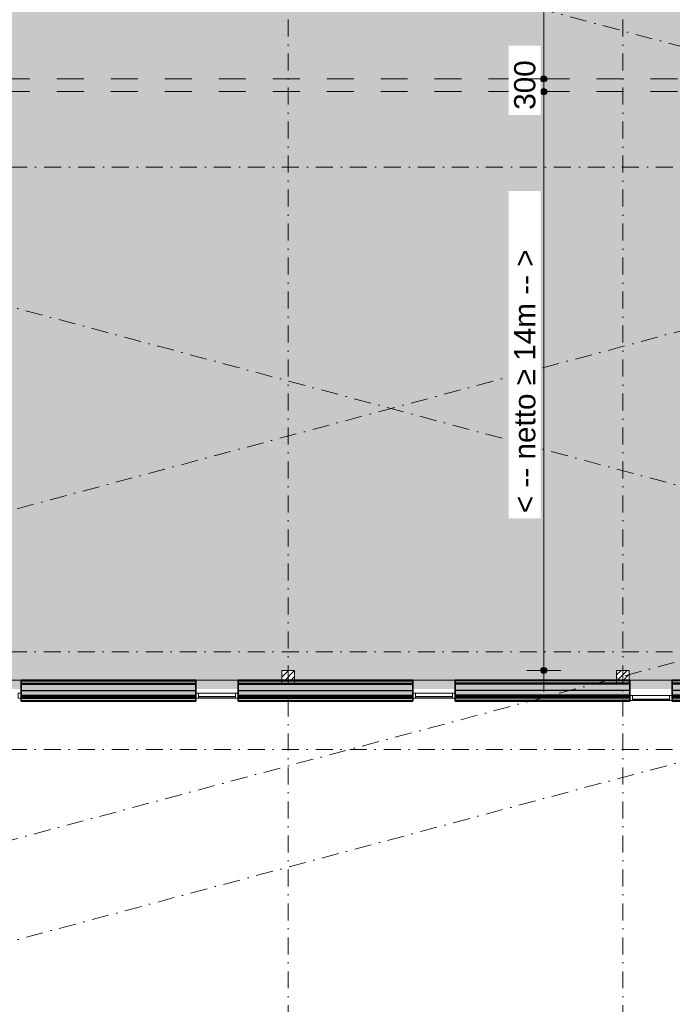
# Model space of a CAD drawing. Header units: millimetres. Extents: x 1557 to 319405, y -11609 to 73584.
# Tile 15 of 103: x 177690 to 193051, y 18792 to 41969. Entities that reach past the tile are written whole.
import ezdxf

# ---------------------------------------------------------------- set-up
doc = ezdxf.new("R2010")
doc.units = ezdxf.units.MM
doc.linetypes.add('Dash', pattern=[1270, 635, -635])
doc.linetypes.add('RR_Level', pattern=[800, 400, -200, 0, -200])
for name, color, linetype, lineweight in [('A-____-____-DIMS', 211, 'Continuous', 9), ('A-____-____-DIMS-200', 211, 'Continuous', 9), ('A-AREA-____-PATT', 32, 'Continuous', 9), ('A-DETL-____-OTLN', 90, 'Continuous', 13), ('A-GLAZ-CURT-MCUT', 52, 'Continuous', 13), ('A-GLAZ-CURT-OTLN', 52, 'Continuous', 13), ('A-GLAZ-CWMG-MCUT', 51, 'Continuous', 13), ('A-GLAZ-CWMG-OTLN', 51, 'Continuous', 13), ('A-WALL-____-MCUT', 113, 'Continuous', 35), ('A-WALL-____-OTLN', 113, 'Continuous', 18), ('A-WALL-____-PATT', 111, 'Continuous', 35), ('S-COLS-____-MCUT', 52, 'Continuous', 25), ('S-COLS-____-OTLN', 52, 'Continuous', 18), ('S-GRID-____-OTLN', 1, 'Continuous', 9)]:
    doc.layers.add(name, color=color, linetype=linetype, lineweight=lineweight)
doc.styles.add('Arial_5', font='arial.ttf', dxfattribs={"height": 500})
doc.dimstyles.new('2_5mm_totaalmaatvoering', dxfattribs={"dimscale": 304.8, "dimtxt": 1.673654, "dimasz": 1.83727, "dimexe": 1.312336, "dimexo": 0.0625, "dimgap": 0.164042, "dimtad": 1, "dimdec": 0, "dimlfac": 304.8, "dimzin": 0, "dimdsep": 46, "dimtxsty": 'Arial_5', "dimblk1": 'DOTSMALL', "dimblk2": 'DOTSMALL', "dimsah": 1, "dimcen": 0.09, "dimdle": 1.64042, "dimazin": 0, "dimtfac": 1, "dimtdec": 4, "dimtix": 1, "dimtmove": 0, "dimatfit": 3, "dimfxl": 0.004306, "dimfxlon": 1, "dimtvp": 1, "dimtfill": 1, "dimtolj": 1, "dimtzin": 0, "dimlwd": 13, "dimlwe": 13, "dimarcsym": 2})

# ---------------------------------------------------------------- blocks, each defined once
blk = doc.blocks.new('System Panel - Glazed-668919-plot_V0 Copy 1')
at = {"layer": 'A-GLAZ-CURT-MCUT', "color": 170, "lineweight": 9}
for p, q in [((435, -22.5), (-435, -22.5)), ((-435, -22.5), (-435, -47.5)), ((-435, -47.5), (435, -47.5)), ((435, -47.5), (435, -22.5))]:
    blk.add_line(p, q, dxfattribs=at)
blk = doc.blocks.new('Rectangular Mullion - 65 x 114mm-492475-plot_V0 Copy 1')
at = {"layer": 'A-GLAZ-CWMG-OTLN', "color": 170, "lineweight": 9}
for p, q in [((15672, 26114), (14802, 26114)), ((15672, 26000), (14802, 26000))]:
    blk.add_line(p, q, dxfattribs=at)
blk = doc.blocks.new('Rectangular Mullion - 65 x 114mm-668920-plot_V0 Copy 1')
at = {"layer": 'A-GLAZ-CWMG-MCUT', "color": 170, "lineweight": 9}
for p, q in [((-65, 57), (0, 57)), ((-65, -57), (-65, 57)), ((0, 57), (0, -57)), ((0, -57), (-65, -57))]:
    blk.add_line(p, q, dxfattribs=at)
blk = doc.blocks.new('Rectangular Mullion - 65 x 114mm-668921-plot_V0 Copy 1')
at = {"layer": 'A-GLAZ-CWMG-MCUT', "color": 170, "lineweight": 9}
for p, q in [((0, 57), (-65, 57)), ((-65, 57), (-65, -57)), ((0, -57), (0, 57)), ((-65, -57), (0, -57))]:
    blk.add_line(p, q, dxfattribs=at)
blk = doc.blocks.new('System Panel - Glazed-668922-plot_V0 Copy 1')
at = {"layer": 'A-GLAZ-CURT-MCUT', "color": 170, "lineweight": 9}
for p, q in [((435, 47.5), (-435, 47.5)), ((-435, 47.5), (-435, 22.5)), ((-435, 22.5), (435, 22.5)), ((435, 22.5), (435, 47.5))]:
    blk.add_line(p, q, dxfattribs=at)
blk = doc.blocks.new('Rectangular Mullion - 65 x 114mm-506472-plot_V0 Copy 1')
at = {"layer": 'A-GLAZ-CWMG-OTLN', "color": 170, "lineweight": 9}
for p, q in [((19911, 26114), (20781, 26114)), ((19911, 26000), (20781, 26000))]:
    blk.add_line(p, q, dxfattribs=at)
blk = doc.blocks.new('Rectangular Mullion - 65 x 114mm-668923-plot_V0 Copy 1')
at = {"layer": 'A-GLAZ-CWMG-MCUT', "color": 170, "lineweight": 9}
for p, q in [((-65, 57), (0, 57)), ((-65, -57), (-65, 57)), ((0, 57), (0, -57)), ((0, -57), (-65, -57))]:
    blk.add_line(p, q, dxfattribs=at)
blk = doc.blocks.new('Rectangular Mullion - 65 x 114mm-668924-plot_V0 Copy 1')
at = {"layer": 'A-GLAZ-CWMG-MCUT', "color": 170, "lineweight": 9}
for p, q in [((0, 57), (-65, 57)), ((-65, 57), (-65, -57)), ((0, -57), (0, 57)), ((-65, -57), (0, -57))]:
    blk.add_line(p, q, dxfattribs=at)
blk = doc.blocks.new('027_Gilde - ATC_FacadeModel_rvt-2-plot_V0 Copy 1')
at = {"layer": 'A-WALL-____-OTLN', "lineweight": 5}
for points in [[(14737, 26035), (14737, 26065), (10627, 26065), (10627, 26035), (13732, 26035)], [(10627, 25940), (14737, 25940), (14737, 26000), (10627, 26000)], [(19846, 26035), (19846, 26065), (15737, 26065), (15737, 26035), (18337, 26035)], [(15737, 25940), (19846, 25940), (19846, 26000), (15737, 26000)], [(24956, 26035), (24956, 26065), (20846, 26065), (20846, 26035), (22943, 26035)], [(20846, 25940), (24956, 25940), (24956, 26000), (20846, 26000)], [(25956, 26035), (32006, 26035), (32006, 26065), (25956, 26065)], [(31961, 25940), (31961, 26000), (25956, 26000), (25956, 25940), (31579, 25940)]]:
    blk.add_hatch(color=67, dxfattribs=at).paths.add_polyline_path(points)
at = {"layer": 'A-WALL-____-PATT', "lineweight": 18}
for points in [[(10627, 26410), (14737, 26410), (14737, 26425), (10627, 26425)], [(20846, 25930), (24956, 25930), (24956, 25940), (20846, 25940)], [(25956, 25930), (31961, 25930), (31961, 25940), (25956, 25940)]]:
    blk.add_hatch(color=47, dxfattribs=at).paths.add_polyline_path(points)
h = blk.add_hatch(color=47, dxfattribs=at)
h.paths.add_polyline_path([(18337, 26410), (19846, 26410), (19846, 26425), (17067, 26425), (17067, 26410)])
h.paths.add_polyline_path([(16767, 26410), (16767, 26425), (15737, 26425), (15737, 26410)])
at = {"layer": 'A-WALL-____-PATT', "lineweight": 5}
h = blk.add_hatch(color=67, dxfattribs=at)
h.paths.add_polyline_path([(20846, 26410), (24641, 26410), (24641, 26425), (20846, 26425)])
h.paths.add_polyline_path([(24956, 26410), (24956, 26425), (24941, 26425), (24941, 26410)])
h = blk.add_hatch(color=67, dxfattribs=at)
h.paths.add_polyline_path([(31003, 26410), (32291, 26410), (32291, 26425), (30541, 26425), (30541, 26410)])
h.paths.add_polyline_path([(27549, 26410), (30391, 26410), (30391, 26425), (25956, 26425), (25956, 26410)])
for points in [[(10627, 26350), (14737, 26351), (14737, 26410), (10627, 26410), (10627, 26351)], [(12403, 26325), (14737, 26325), (14737, 26350), (10627, 26350), (10627, 26325)], [(10627, 26180), (14737, 26180), (14737, 26325), (10627, 26325)], [(19846, 26350), (19846, 26410), (15737, 26410), (15737, 26350), (18337, 26350)], [(18337, 26325), (19846, 26325), (19846, 26350), (15737, 26350), (15737, 26325)], [(15737, 26180), (19846, 26180), (19846, 26325), (15737, 26325), (15737, 26270)], [(22943, 26350), (24956, 26351), (24956, 26410), (20846, 26410), (20846, 26350)], [(24956, 26325), (24956, 26350), (20846, 26350), (20846, 26325), (22943, 26325)], [(20846, 26180), (24956, 26180), (24956, 26325), (20846, 26325), (20846, 26185)], [(32291, 26350), (32291, 26410), (30541, 26410), (30541, 26351), (30391, 26351), (30391, 26410), (25956, 26410), (25956, 26350), (32266, 26350)], [(31003, 26325), (32291, 26325), (32291, 26350), (25956, 26350), (25956, 26325), (30541, 26325)], [(32121, 26180), (32266, 26180), (32266, 26325), (25956, 26325), (25956, 26180), (31941, 26180)], [(10627, 26065), (14737, 26065), (14737, 26180), (10627, 26180)], [(13732, 26020), (14737, 26020), (14737, 26035), (10627, 26035), (10627, 26020)], [(14737, 26000), (14737, 26020), (10627, 26020), (10627, 26000), (13732, 26000)], [(15737, 26065), (19846, 26065), (19846, 26180), (15737, 26180)], [(18337, 26020), (19846, 26020), (19846, 26035), (15737, 26035), (15737, 26020)], [(19846, 26000), (19846, 26020), (15737, 26020), (15737, 26000), (18337, 26000)], [(20846, 26065), (24956, 26065), (24956, 26180), (20846, 26180)], [(22943, 26020), (24956, 26020), (24956, 26035), (20846, 26035), (20846, 26020)], [(24956, 26000), (24956, 26020), (20846, 26020), (20846, 26000), (22943, 26000)], [(31003, 26065), (32121, 26065), (32121, 26180), (25956, 26180), (25956, 26065), (29852, 26065)], [(31003, 26020), (31976, 26020), (31976, 26035), (25956, 26035), (25956, 26020), (30739, 26020)], [(31579, 26000), (31961, 26000), (31961, 26020), (25956, 26020), (25956, 26000), (31003, 26000)], [(10627, 25930), (14737, 25930), (14737, 25940), (10627, 25940)], [(15737, 25930), (19846, 25930), (19846, 25940), (15737, 25940)]]:
    blk.add_hatch(color=67, dxfattribs=at).paths.add_polyline_path(points)
at = {"layer": 'A-WALL-____-MCUT', "color": 50}
for p, q in [((14737, 26425), (10627, 26425)), ((10627, 26425), (10627, 25930)), ((14737, 25930), (14737, 26425)), ((19846, 26425), (15737, 26425)), ((15737, 26425), (15737, 25930)), ((19846, 25930), (19846, 26425)), ((24956, 26425), (20846, 26425)), ((20846, 26425), (20846, 25930)), ((24956, 25930), (24956, 26425)), ((32366, 26425), (25956, 26425)), ((25956, 26425), (25956, 25930)), ((10627, 25930), (14737, 25930)), ((15737, 25930), (19846, 25930)), ((20846, 25930), (24956, 25930)), ((25956, 25930), (31941, 25930))]:
    blk.add_line(p, q, dxfattribs=at)
at = {"layer": 'A-WALL-____-MCUT', "color": 130, "lineweight": 25}
for p, q in [((10627, 26410), (14737, 26410)), ((10627, 26350), (14737, 26350)), ((10627, 26325), (14737, 26325)), ((15737, 26410), (19846, 26410)), ((15737, 26350), (19846, 26350)), ((15737, 26325), (19846, 26325)), ((24956, 26410), (20846, 26410)), ((24956, 26350), (20846, 26350)), ((24956, 26325), (20846, 26325)), ((32351, 26410), (25956, 26410)), ((32291, 26350), (25956, 26350)), ((32266, 26325), (25956, 26325)), ((10627, 26180), (14737, 26180)), ((10627, 26065), (14737, 26065)), ((10627, 26035), (14737, 26035)), ((10627, 26020), (14737, 26020)), ((10627, 26000), (14737, 26000)), ((15737, 26180), (19846, 26180)), ((15737, 26065), (19846, 26065)), ((15737, 26035), (19846, 26035)), ((15737, 26020), (19846, 26020)), ((15737, 26000), (19846, 26000)), ((24956, 26180), (20846, 26180)), ((24956, 26065), (20846, 26065)), ((24956, 26035), (20846, 26035)), ((24956, 26020), (20846, 26020)), ((24956, 26000), (20846, 26000)), ((32121, 26180), (25956, 26180)), ((32006, 26065), (25956, 26065)), ((31976, 26035), (25956, 26035)), ((31961, 26020), (25956, 26020)), ((31961, 26000), (25956, 26000)), ((10627, 25940), (14737, 25940)), ((15737, 25940), (19846, 25940)), ((24956, 25940), (20846, 25940)), ((31961, 25940), (25956, 25940))]:
    blk.add_line(p, q, dxfattribs=at)
at = {"layer": 'A-WALL-____-OTLN', "color": 210}
for p, q in [((9627, 26425), (10627, 26425)), ((14737, 26425), (15737, 26425)), ((19846, 26425), (20846, 26425)), ((24956, 26425), (25956, 26425))]:
    blk.add_line(p, q, dxfattribs=at)
at = {"layer": 'A-GLAZ-CURT-OTLN', "color": 210, "lineweight": 18}
blk.add_blockref('System Panel - Glazed-668919-plot_V0 Copy 1', (15237, 26057), dxfattribs=at)
at = {"layer": 'A-GLAZ-CURT-OTLN', "color": 210, "lineweight": 18, "rotation": 180}
for p in [(20346, 26057), (25456, 26000)]:
    blk.add_blockref('System Panel - Glazed-668922-plot_V0 Copy 1', p, dxfattribs=at)
at = {"layer": 'A-GLAZ-CWMG-OTLN', "color": 210, "lineweight": 18, "extrusion": (0, 0, -1), "rotation": 180}
for p in [(-10627, 26057), (-15737, 26057)]:
    blk.add_blockref('Rectangular Mullion - 65 x 114mm-668920-plot_V0 Copy 1', p, dxfattribs=at)
at = {"layer": 'A-GLAZ-CWMG-OTLN', "color": 210, "lineweight": 18, "rotation": 180}
blk.add_blockref('Rectangular Mullion - 65 x 114mm-668921-plot_V0 Copy 1', (14737, 26057), dxfattribs=at)
at = {"layer": 'A-GLAZ-CWMG-OTLN', "color": 210, "lineweight": 18}
for name, p in [('Rectangular Mullion - 65 x 114mm-492475-plot_V0 Copy 1', (0, 0)), ('Rectangular Mullion - 65 x 114mm-506472-plot_V0 Copy 1', (0, 0)), ('Rectangular Mullion - 65 x 114mm-668924-plot_V0 Copy 1', (20846, 26057)), ('Rectangular Mullion - 65 x 114mm-506472-plot_V0 Copy 1', (5110, -57)), ('Rectangular Mullion - 65 x 114mm-668924-plot_V0 Copy 1', (25956, 26000))]:
    blk.add_blockref(name, p, dxfattribs=at)
at = {"layer": 'A-GLAZ-CWMG-OTLN', "color": 210, "lineweight": 18, "extrusion": (0, 0, -1)}
for p in [(-19846, 26057), (-24956, 26000)]:
    blk.add_blockref('Rectangular Mullion - 65 x 114mm-668923-plot_V0 Copy 1', p, dxfattribs=at)
blk = doc.blocks.new('NLRS_28_SC_LIB_kolom recht_generiek_ISR - kolom hout_Ontwerp-V121-plot_V0 Copy 1')
at = {"layer": 'S-COLS-____-OTLN', "lineweight": 9}
h = blk.add_hatch(dxfattribs=at)
h.set_pattern_fill('FP_103', color=256, style=0, pattern_type=2)
h.set_pattern_definition([(45, (-16916.56, -26501), (-70.71068, 70.71068), [])])
h.paths.add_polyline_path([(150, -91), (150, 150), (-150, 150), (-150, -91)])
at = {"layer": 'S-COLS-____-MCUT', "lineweight": 18}
for p, q in [((150, 150), (-150, 150)), ((-150, 150), (-150, -150)), ((150, -150), (150, 150)), ((-150, -150), (150, -150))]:
    blk.add_line(p, q, dxfattribs=at)
blk = doc.blocks.new('NLRS_28_SC_LIB_kolom recht_generiek_ISR - kolom hout_Ontwerp-V152-plot_V0 Copy 1')
at = {"layer": 'S-COLS-____-OTLN', "lineweight": 9}
h = blk.add_hatch(dxfattribs=at)
h.set_pattern_fill('FP_104', color=256, style=0, pattern_type=2)
h.set_pattern_definition([(45, (-24791.48, -26501), (-70.71068, 70.71068), [])])
h.paths.add_polyline_path([(150, -91), (150, 150), (-150, 150), (-150, -91)])
at = {"layer": 'S-COLS-____-MCUT', "lineweight": 18}
for p, q in [((150, 150), (-150, 150)), ((-150, 150), (-150, -150)), ((150, -150), (150, 150)), ((-150, -150), (150, -150))]:
    blk.add_line(p, q, dxfattribs=at)
blk = doc.blocks.new('DIMBLOCK95-plot_V0 Copy 1')
at = {"layer": 'A-____-____-DIMS-200', "lineweight": 25}
h = blk.add_hatch(color=256, dxfattribs=at)
edge = h.paths.add_edge_path()
edge.add_arc((190026, 40275), 70, 0, 360)
h = blk.add_hatch(color=256, dxfattribs=at)
edge = h.paths.add_edge_path()
edge.add_arc((190026, 26651), 70, 0, 360)
at = {"layer": 'A-____-____-DIMS-200', "lineweight": 13}
for p, q in [((189626, 40275), (190426, 40275)), ((190026, 40275), (189626, 40275)), ((190026, 26151), (190026, 40275)), ((190426, 26651), (189626, 26651)), ((190026, 26651), (190426, 26651))]:
    blk.add_line(p, q, dxfattribs=at)
at = {"layer": 'A-____-____-DIMS-200', "lineweight": 25}
for centre in [(190026, 40275), (190026, 26651)]:
    blk.add_circle(centre, 70, dxfattribs=at)
at = {"layer": 'A-____-____-DIMS-200', "color": 0, "lineweight": 13, "insert": (189327, 30355), "char_height": 500, "width": 7458.88, "attachment_point": 1, "rotation": 90, "line_spacing_factor": 0.941778, "style": 'Arial_5', "bg_fill": 3, "box_fill_scale": 1.25, "bg_fill_color": 256, "bg_fill_true_color": 13158600, "bg_fill_transparency": 0}
blk.add_mtext('< -- netto ≥ 14m -- >', dxfattribs=at)
blk = doc.blocks.new('_DotSmall')
at = {"color": 0, "linetype": 'ByBlock', "const_width": 0.5}
blk.add_lwpolyline([(-0.0625, 0, 1), (0.0625, 0, 1)], format="xyb", close=True, dxfattribs=at)
blk = doc.blocks.new('DIMBLOCK96-plot_V0 Copy 1')
at = {"layer": 'A-____-____-DIMS-200', "lineweight": 25}
h = blk.add_hatch(color=256, dxfattribs=at)
edge = h.paths.add_edge_path()
edge.add_arc((190026, 40575), 70, 0, 360)
h = blk.add_hatch(color=256, dxfattribs=at)
edge = h.paths.add_edge_path()
edge.add_arc((190026, 40275), 70, 0, 360)
at = {"layer": 'A-____-____-DIMS-200', "lineweight": 13}
for p, q in [((189626, 40575), (190426, 40575)), ((190026, 40575), (189626, 40575)), ((190026, 40275), (190026, 40575)), ((189626, 40275), (190426, 40275)), ((190026, 40275), (189626, 40275))]:
    blk.add_line(p, q, dxfattribs=at)
at = {"layer": 'A-____-____-DIMS-200', "lineweight": 25}
for centre in [(190026, 40575), (190026, 40275)]:
    blk.add_circle(centre, 70, dxfattribs=at)
at = {"layer": 'A-____-____-DIMS-200', "color": 0, "lineweight": 13, "insert": (189327, 39848), "char_height": 500, "width": 1384.41, "attachment_point": 1, "rotation": 90, "line_spacing_factor": 0.941778, "style": 'Arial_5', "bg_fill": 3, "box_fill_scale": 1.25, "bg_fill_color": 256, "bg_fill_true_color": 13158600, "bg_fill_transparency": 0}
blk.add_mtext('300', dxfattribs=at)
blk = doc.blocks.new('DIMBLOCK97-plot_V0 Copy 1')
at = {"layer": 'A-____-____-DIMS-200', "lineweight": 25}
h = blk.add_hatch(color=256, dxfattribs=at)
edge = h.paths.add_edge_path()
edge.add_arc((190026, 54275), 70, 0, 360)
h = blk.add_hatch(color=256, dxfattribs=at)
edge = h.paths.add_edge_path()
edge.add_arc((190026, 40575), 70, 0, 360)
at = {"layer": 'A-____-____-DIMS-200', "lineweight": 13}
for p, q in [((189626, 54275), (190426, 54275)), ((190026, 54275), (189626, 54275)), ((190026, 40575), (190026, 54275)), ((189626, 40575), (190426, 40575)), ((190026, 40575), (189626, 40575))]:
    blk.add_line(p, q, dxfattribs=at)
at = {"layer": 'A-____-____-DIMS-200', "lineweight": 25}
for centre in [(190026, 54275), (190026, 40575)]:
    blk.add_circle(centre, 70, dxfattribs=at)
at = {"layer": 'A-____-____-DIMS-200', "color": 0, "lineweight": 13, "insert": (189327, 44317), "char_height": 500, "width": 7458.88, "attachment_point": 1, "rotation": 90, "line_spacing_factor": 0.941778, "style": 'Arial_5', "bg_fill": 3, "box_fill_scale": 1.25, "bg_fill_color": 256, "bg_fill_true_color": 13158600, "bg_fill_transparency": 0}
blk.add_mtext('< -- netto ≥ 14m -- >', dxfattribs=at)
blk = doc.blocks.new('DIMBLOCK100-plot_V0 Copy 1')
at = {"layer": 'A-____-____-DIMS-200', "lineweight": 25}
h = blk.add_hatch(color=256, dxfattribs=at)
edge = h.paths.add_edge_path()
edge.add_arc((173562, 42317), 70, 0, 360)
h = blk.add_hatch(color=256, dxfattribs=at)
edge = h.paths.add_edge_path()
edge.add_arc((195487, 42317), 70, 0, 360)
at = {"layer": 'A-____-____-DIMS-200', "lineweight": 13}
for p, q in [((173562, 41917), (173562, 42717)), ((195487, 42717), (195487, 41917)), ((195487, 42317), (195487, 42717)), ((173062, 42317), (195987, 42317)), ((173562, 42317), (173562, 41917))]:
    blk.add_line(p, q, dxfattribs=at)
at = {"layer": 'A-____-____-DIMS-200', "lineweight": 25}
for centre in [(173562, 42317), (195487, 42317)]:
    blk.add_circle(centre, 70, dxfattribs=at)
at = {"layer": 'A-____-____-DIMS-200', "color": 0, "lineweight": 13, "insert": (181416, 43016), "char_height": 500, "width": 7458.88, "attachment_point": 1, "line_spacing_factor": 0.941778, "style": 'Arial_5', "bg_fill": 3, "box_fill_scale": 1.25, "bg_fill_color": 256, "bg_fill_true_color": 13158600, "bg_fill_transparency": 0}
blk.add_mtext('< -- netto ≥ 22m -- >', dxfattribs=at)

msp = doc.modelspace()

# ---------------------------------------------------------------- hatches: boundary and pattern name
at = {"layer": 'A-AREA-____-PATT', "transparency": 33554509}
msp.add_hatch(color=254, dxfattribs=at).paths.add_polyline_path([(181831.7765, 26212.5), (182831.7765, 26212.5), (182831.7765, 26425), (183861.5898, 26425), (183861.5898, 26651), (184161.5898, 26651), (184161.5898, 26425), (186941.403, 26425), (186941.403, 26212.5), (187941.403, 26212.5), (187941.403, 26425), (191736.5119, 26425), (191736.5119, 26651), (192036.5119, 26651), (192036.5119, 26425), (192051.0294, 26425), (192051.0294, 26212.5), (193051.0294, 26212.5), (193051.0294, 26425), (195486.5119, 26425), (195486.5119, 36825), (195579.5119, 36825), (195579.5119, 36892), (195636.5119, 36892), (195636.5119, 38350), (195486.5119, 38350), (195486.5119, 38650), (195636.5119, 38650), (195636.5119, 39758), (195579.5119, 39758), (195579.5119, 39825), (195486.5119, 39825), (195486.5119, 50350), (195579.5119, 50350), (195579.5119, 50417), (195636.5119, 50417), (195636.5119, 53283), (195579.5119, 53283), (195579.5119, 53350), (195486.5119, 53350), (195486.5119, 61525), (195579.5119, 61525), (195579.5119, 61592), (195636.5119, 61592), (195636.5119, 64458), (195579.5119, 64458), (195579.5119, 64525), (195486.5119, 64525), (195486.5119, 68425), (192036.5119, 68425), (192036.5119, 68200), (191736.5119, 68200), (191736.5119, 68425), (189652.2162, 68425), (189652.2162, 68500), (185892.5898, 68500), (185892.5898, 68425), (184161.5898, 68425), (184161.5898, 68200), (183861.5898, 68200), (183861.5898, 68425), (182142.5898, 68425), (182142.5898, 68500), (178392.5898, 68500), (178392.5898, 68425), (176661.5898, 68425), (176661.5898, 68200), (176361.5898, 68200), (176361.5898, 68425), (173786.5119, 68425), (173786.5119, 68200), (173486.5119, 68200), (173486.5119, 64525), (173393.5119, 64525), (173393.5119, 64458), (173336.5119, 64458), (173336.5119, 63058.5), (173393.5119, 63058.5), (173393.5119, 62991.5), (173336.5119, 62991.5), (173336.5119, 61592), (173393.5119, 61592), (173393.5119, 61525), (173486.5119, 61525), (173486.5119, 53350), (173393.5119, 53350), (173393.5119, 53283), (173336.5119, 53283), (173336.5119, 51883.5), (173393.5119, 51883.5), (173393.5119, 51816.5), (173336.5119, 51816.5), (173336.5119, 50417), (173393.5119, 50417), (173393.5119, 50350), (173486.5119, 50350), (173486.5119, 39825), (173393.5119, 39825), (173393.5119, 39758), (173336.5119, 39758), (173336.5119, 38650), (173786.5119, 38650), (173786.5119, 38350), (173393.5119, 38350), (173393.5119, 38291.5), (173336.5119, 38291.5), (173336.5119, 36892), (173393.5119, 36892), (173393.5119, 36825), (173486.5119, 36825), (173486.5119, 36600), (173561.5119, 36600), (173561.5119, 28850), (173786.5119, 28850), (173786.5119, 28550), (173561.5119, 28550), (173561.5119, 26651), (173786.5119, 26651), (173786.5119, 26425), (176361.5898, 26425), (176361.5898, 26651), (176661.5898, 26651), (176661.5898, 26425), (176722.1501, 26425), (176722.1501, 26212.5), (177722.1501, 26212.5), (177722.1501, 26425), (181831.7765, 26425), (181831.7765, 26286.1844)])

# ---------------------------------------------------------------- linework, layer by layer
at = {"layer": 'A-DETL-____-OTLN', "linetype": 'Dash'}
for p, q in [((173486.5119, 40575), (195486.5119, 40575)), ((173486.5119, 40275), (195486.5119, 40275))]:
    msp.add_line(p, q, dxfattribs=at)
at = {"layer": 'S-GRID-____-OTLN', "linetype": 'RR_Level'}
for p, q in [((184011.5898, 70774.2271), (184011.5898, -6763.3674)), ((191886.5119, 70774.2271), (191886.5119, -6763.3674)), ((255300.4349, 51270.0868), (168558.1089, 28027.5505)), ((313141.4045, 9216.1125), (166626.1651, 48474.7526)), ((257241.5778, 44025.6431), (170499.2518, 20783.1069)), ((257836.8616, 41804.0137), (171094.5356, 18561.4775)), ((167060.7094, 38500), (311093.0784, 38500)), ((313469.8625, -1224.6594), (167885.5019, 37784.5525)), ((239465.181, 27086.7966), (167060.7094, 27086.7966)), ((239465.181, 24786.7966), (167060.7094, 24786.7966))]:
    msp.add_line(p, q, dxfattribs=at)

# ---------------------------------------------------------------- block references
at = {"lineweight": 5}
msp.add_blockref('027_Gilde - ATC_FacadeModel_rvt-2-plot_V0 Copy 1', (167095.0285, 0), dxfattribs=at)
at = {"layer": 'S-COLS-____-OTLN', "lineweight": 13}
for name, p in [('NLRS_28_SC_LIB_kolom recht_generiek_ISR - kolom hout_Ontwerp-V121-plot_V0 Copy 1', (184011.5898, 26501)), ('NLRS_28_SC_LIB_kolom recht_generiek_ISR - kolom hout_Ontwerp-V152-plot_V0 Copy 1', (191886.5119, 26501))]:
    msp.add_blockref(name, p, dxfattribs=at)

# ---------------------------------------------------------------- next in the draw order: dimensions: what is measured, and where the dimension line sits
at = {"layer": 'A-____-____-DIMS', "lineweight": 13}
dim = msp.add_linear_dim(base=(190026.0764, 40275), p1=(190426.0764, 26651), p2=(189626.0764, 40275), angle=90, text='< -- netto ≥ 14m -- >', dimstyle='2_5mm_totaalmaatvoering', override={"dimpost": '<>', "dimfxl": 13647.46775}, dxfattribs=at)
dim.commit()
dim.dimension.update_dxf_attribs({"geometry": 'DIMBLOCK95-plot_V0 Copy 1', "text_midpoint": (189720.9604, 33463)})

# ---------------------------------------------------------------- next in the draw order: dimensions: what is measured, and where the dimension line sits
dim = msp.add_linear_dim(base=(190026.0764, 40575), p1=(189626.0764, 40275), p2=(189626.0764, 40575), angle=90, dimstyle='2_5mm_totaalmaatvoering', override={"dimpost": '<>', "dimfxl": 300}, dxfattribs=at)
dim.commit()
dim.dimension.update_dxf_attribs({"geometry": 'DIMBLOCK96-plot_V0 Copy 1', "text_midpoint": (189720.7899, 40425)})

# ---------------------------------------------------------------- next in the draw order: dimensions: what is measured, and where the dimension line sits
dim = msp.add_linear_dim(base=(190026.0764, 54275), p1=(189626.0764, 40575), p2=(189626.0764, 54275), angle=90, text='< -- netto ≥ 14m -- >', dimstyle='2_5mm_totaalmaatvoering', override={"dimpost": '<>', "dimfxl": 13700}, dxfattribs=at)
dim.commit()
dim.dimension.update_dxf_attribs({"geometry": 'DIMBLOCK97-plot_V0 Copy 1', "text_midpoint": (189720.9604, 47425)})

# ---------------------------------------------------------------- next in the draw order: dimensions: what is measured, and where the dimension line sits
dim = msp.add_linear_dim(base=(195486.5119, 42317.2228), p1=(173561.5119, 41917.2228), p2=(195486.5119, 42717.2228), text='< -- netto ≥ 22m -- >', dimstyle='2_5mm_totaalmaatvoering', override={"dimpost": '<>', "dimfxl": 21939.590356}, dxfattribs=at)
dim.commit()
dim.dimension.update_dxf_attribs({"geometry": 'DIMBLOCK100-plot_V0 Copy 1', "text_midpoint": (184524.0119, 42622.3388)})

doc.saveas('drawing.dxf')
